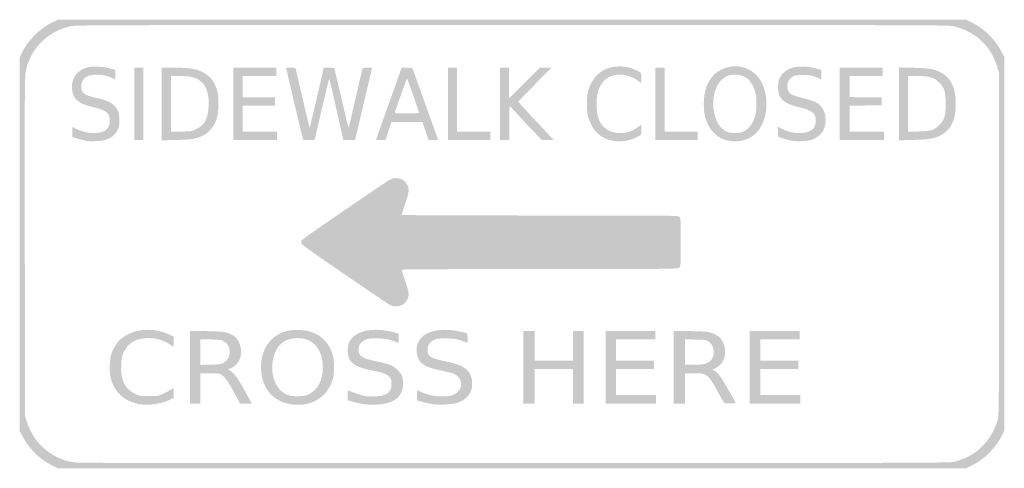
# Model space of a CAD drawing. Header units: inches. Extents: x -0.5 to 0.5, y -0.23 to 0.23.
import ezdxf

# ---------------------------------------------------------------- set-up
doc = ezdxf.new("R2010")
doc.units = ezdxf.units.IN
doc.header["$MEASUREMENT"] = 0

msp = doc.modelspace()

# ---------------------------------------------------------------- hatches: boundary and pattern name
h = msp.add_hatch(color=7)
edge = h.paths.add_edge_path()
edge.add_spline(control_points=[(-0.4668, -0.2247), (-0.4797, -0.2185), (-0.4905, -0.2078), (-0.4972, -0.195)], knot_values=[0, 0, 0, 0, 1, 1, 1, 1], degree=3, periodic=0)
edge.add_line((-0.4972, -0.195), (-0.5, -0.1896))
edge.add_line((-0.5, -0.1896), (-0.5, -0.0001))
edge.add_line((-0.5, -0.0001), (-0.5, 0.1893))
edge.add_line((-0.5, 0.1893), (-0.4979, 0.1936))
edge.add_spline(control_points=[(-0.4979, 0.1936), (-0.4917, 0.2066), (-0.4796, 0.2187), (-0.4664, 0.225)], knot_values=[0, 0, 0, 0, 1, 1, 1, 1], degree=3, periodic=0)
edge.add_line((-0.4664, 0.225), (-0.4611, 0.2275))
edge.add_line((-0.4611, 0.2275), (0, 0.2275))
edge.add_line((0, 0.2275), (0.4611, 0.2275))
edge.add_line((0.4611, 0.2275), (0.4668, 0.2247))
edge.add_spline(control_points=[(0.4668, 0.2247), (0.4797, 0.2185), (0.4905, 0.2079), (0.4972, 0.195)], knot_values=[0, 0, 0, 0, 1, 1, 1, 1], degree=3, periodic=0)
edge.add_line((0.4972, 0.195), (0.5, 0.1896))
edge.add_line((0.5, 0.1896), (0.5, 0.0001))
edge.add_line((0.5, 0.0001), (0.5, -0.1893))
edge.add_line((0.5, -0.1893), (0.4979, -0.1936))
edge.add_spline(control_points=[(0.4979, -0.1936), (0.4917, -0.2065), (0.4798, -0.2184), (0.4668, -0.2247)], knot_values=[0, 0, 0, 0, 1, 1, 1, 1], degree=3, periodic=0)
edge.add_line((0.4668, -0.2247), (0.4611, -0.2275))
edge.add_line((0.4611, -0.2275), (0, -0.2275))
edge.add_line((0, -0.2275), (-0.4611, -0.2275))
edge.add_line((-0.4611, -0.2275), (-0.4668, -0.2247))
edge = h.paths.add_edge_path(flags=0)
edge.add_spline(control_points=[(0.4496, -0.2208), (0.4523, -0.2201), (0.4566, -0.2186), (0.4593, -0.2175), (0.4756, -0.2108), (0.4883, -0.1961), (0.4933, -0.1782), (0.4946, -0.1738), (0.4946, -0.1663), (0.4946, 0)], knot_values=[0, 0, 0, 0, 1, 1, 1, 2, 2, 2, 3, 3, 3, 3], degree=3, periodic=0)
edge.add_line((0.4946, 0), (0.4946, 0.1736))
edge.add_line((0.4946, 0.1736), (0.493, 0.1791))
edge.add_spline(control_points=[(0.493, 0.1791), (0.4869, 0.2004), (0.4707, 0.2157), (0.4488, 0.2208), (0.4434, 0.2221), (0.4271, 0.2221), (0, 0.2221), (-0.4291, 0.2221), (-0.4434, 0.2221), (-0.4489, 0.2208), (-0.472, 0.2155), (-0.4893, 0.1978), (-0.4939, 0.175), (-0.4949, 0.1698), (-0.495, 0.1528), (-0.4948, -0.0025)], knot_values=[0, 0, 0, 0, 1, 1, 1, 2, 2, 2, 3, 3, 3, 4, 4, 4, 5, 5, 5, 5], degree=3, periodic=0)
edge.add_line((-0.4948, -0.0025), (-0.4946, -0.1743))
edge.add_line((-0.4946, -0.1743), (-0.493, -0.1795))
edge.add_spline(control_points=[(-0.493, -0.1795), (-0.4888, -0.1931), (-0.4806, -0.2044), (-0.4694, -0.2119), (-0.4608, -0.2177), (-0.4523, -0.2208), (-0.4418, -0.2218), (-0.4386, -0.2221), (-0.2379, -0.2223), (0.0043, -0.2222), (0.4292, -0.2221), (0.4448, -0.2221), (0.4496, -0.2208)], knot_values=[0, 0, 0, 0, 1, 1, 1, 2, 2, 2, 3, 3, 3, 4, 4, 4, 4], degree=3, periodic=0)
h = msp.add_hatch(color=7)
edge = h.paths.add_edge_path()
edge.add_spline(control_points=[(-0.4323, 0.1046), (-0.4342, 0.105), (-0.4381, 0.106), (-0.4411, 0.1068)], knot_values=[0, 0, 0, 0, 1, 1, 1, 1], degree=3, periodic=0)
edge.add_line((-0.4411, 0.1068), (-0.4464, 0.1084))
edge.add_line((-0.4464, 0.1084), (-0.4464, 0.1137))
edge.add_line((-0.4464, 0.1137), (-0.4464, 0.1189))
edge.add_line((-0.4464, 0.1189), (-0.4441, 0.1175))
edge.add_spline(control_points=[(-0.4441, 0.1175), (-0.4392, 0.1147), (-0.4311, 0.1125), (-0.4252, 0.1125), (-0.4137, 0.1125), (-0.4085, 0.1165), (-0.4085, 0.1251), (-0.4085, 0.1327), (-0.4119, 0.1356), (-0.4246, 0.1386), (-0.4389, 0.1419), (-0.4445, 0.1459), (-0.4464, 0.154), (-0.449, 0.1648), (-0.4433, 0.1753), (-0.4331, 0.1786), (-0.4272, 0.1806), (-0.4166, 0.1804), (-0.4088, 0.1782)], knot_values=[0, 0, 0, 0, 1, 1, 1, 2, 2, 2, 3, 3, 3, 4, 4, 4, 5, 5, 5, 6, 6, 6, 6], degree=3, periodic=0)
edge.add_line((-0.4088, 0.1782), (-0.4029, 0.1766))
edge.add_line((-0.4029, 0.1766), (-0.4029, 0.1717))
edge.add_line((-0.4029, 0.1717), (-0.4029, 0.1669))
edge.add_line((-0.4029, 0.1669), (-0.4062, 0.1684))
edge.add_spline(control_points=[(-0.4062, 0.1684), (-0.4116, 0.1708), (-0.4164, 0.1718), (-0.4222, 0.1718), (-0.432, 0.1718), (-0.4375, 0.1675), (-0.4374, 0.1598), (-0.4373, 0.1529), (-0.4347, 0.151), (-0.4209, 0.1479), (-0.4091, 0.1453), (-0.404, 0.1422), (-0.4005, 0.1357), (-0.3992, 0.1333), (-0.3989, 0.1317), (-0.3989, 0.1257), (-0.3989, 0.1191), (-0.3991, 0.1183), (-0.401, 0.1148), (-0.4034, 0.1105), (-0.4071, 0.1076), (-0.4124, 0.1058), (-0.4165, 0.1044), (-0.4275, 0.1037), (-0.4323, 0.1046)], knot_values=[0, 0, 0, 0, 1, 1, 1, 2, 2, 2, 3, 3, 3, 4, 4, 4, 5, 5, 5, 6, 6, 6, 7, 7, 7, 8, 8, 8, 8], degree=3, periodic=0)
h = msp.add_hatch(color=7)
edge = h.paths.add_edge_path()
edge.add_spline(control_points=[(0.101, 0.105), (0.0895, 0.1075), (0.0813, 0.1156), (0.0774, 0.1286), (0.0756, 0.1346), (0.0756, 0.1497), (0.0774, 0.1557), (0.0804, 0.1657), (0.0868, 0.1736), (0.0946, 0.1772), (0.1006, 0.1799), (0.1097, 0.1809), (0.1165, 0.1795), (0.1219, 0.1784), (0.1293, 0.1753), (0.1308, 0.1735), (0.1312, 0.173), (0.1314, 0.1705), (0.1313, 0.1679)], knot_values=[0, 0, 0, 0, 1, 1, 1, 2, 2, 2, 3, 3, 3, 4, 4, 4, 5, 5, 5, 6, 6, 6, 6], degree=3, periodic=0)
edge.add_line((0.1313, 0.1679), (0.1311, 0.1631))
edge.add_line((0.1311, 0.1631), (0.1282, 0.1654))
edge.add_spline(control_points=[(0.1282, 0.1654), (0.1211, 0.1712), (0.1106, 0.1733), (0.102, 0.1708), (0.094, 0.1685), (0.0882, 0.161), (0.0864, 0.1507), (0.0853, 0.1448), (0.0859, 0.1336), (0.0874, 0.1285), (0.0906, 0.1182), (0.0987, 0.1125), (0.11, 0.1125), (0.1164, 0.1125), (0.1212, 0.114), (0.1268, 0.1179)], knot_values=[0, 0, 0, 0, 1, 1, 1, 2, 2, 2, 3, 3, 3, 4, 4, 4, 5, 5, 5, 5], degree=3, periodic=0)
edge.add_line((0.1268, 0.1179), (0.1315, 0.1211))
edge.add_line((0.1315, 0.1211), (0.1313, 0.1159))
edge.add_line((0.1313, 0.1159), (0.1311, 0.1107))
edge.add_line((0.1311, 0.1107), (0.1266, 0.1084))
edge.add_spline(control_points=[(0.1266, 0.1084), (0.1189, 0.1043), (0.1098, 0.1031), (0.101, 0.105)], knot_values=[0, 0, 0, 0, 1, 1, 1, 1], degree=3, periodic=0)
h = msp.add_hatch(color=7)
edge = h.paths.add_edge_path()
edge.add_spline(control_points=[(0.2182, 0.1051), (0.21, 0.1071), (0.203, 0.113), (0.1989, 0.1214), (0.1959, 0.1279), (0.1948, 0.1333), (0.1948, 0.1421), (0.1948, 0.1548), (0.1978, 0.1638), (0.2044, 0.1708), (0.216, 0.183), (0.2362, 0.1834), (0.248, 0.1716), (0.2591, 0.1605), (0.2618, 0.1377), (0.254, 0.1213), (0.2475, 0.1077), (0.2336, 0.1014), (0.2182, 0.1051)], knot_values=[0, 0, 0, 0, 1, 1, 1, 2, 2, 2, 3, 3, 3, 4, 4, 4, 5, 5, 5, 6, 6, 6, 6], degree=3, periodic=0)
edge = h.paths.add_edge_path(flags=0)
edge.add_spline(control_points=[(0.2358, 0.1145), (0.2407, 0.1171), (0.2445, 0.122), (0.2466, 0.1286), (0.2489, 0.1357), (0.2489, 0.1486), (0.2466, 0.1557), (0.2434, 0.1657), (0.2374, 0.171), (0.2285, 0.1716), (0.2221, 0.1721), (0.2179, 0.1709), (0.2139, 0.1673), (0.21, 0.1639), (0.2074, 0.1596), (0.206, 0.1545), (0.202, 0.1392), (0.2059, 0.122), (0.215, 0.1157), (0.2186, 0.1132), (0.2208, 0.1126), (0.2269, 0.1126), (0.2312, 0.1125), (0.2326, 0.1128), (0.2358, 0.1145)], knot_values=[0, 0, 0, 0, 1, 1, 1, 2, 2, 2, 3, 3, 3, 4, 4, 4, 5, 5, 5, 6, 6, 6, 7, 7, 7, 8, 8, 8, 8], degree=3, periodic=0)
h = msp.add_hatch(color=7)
edge = h.paths.add_edge_path()
edge.add_spline(control_points=[(0.2829, 0.105), (0.2803, 0.1055), (0.2764, 0.1065), (0.2743, 0.1073)], knot_values=[0, 0, 0, 0, 1, 1, 1, 1], degree=3, periodic=0)
edge.add_line((0.2743, 0.1073), (0.2704, 0.1086))
edge.add_line((0.2704, 0.1086), (0.2701, 0.1137))
edge.add_line((0.2701, 0.1137), (0.2699, 0.1189))
edge.add_line((0.2699, 0.1189), (0.2746, 0.1167))
edge.add_spline(control_points=[(0.2746, 0.1167), (0.2812, 0.1136), (0.2859, 0.1125), (0.2926, 0.1125), (0.3029, 0.1125), (0.3086, 0.1169), (0.3086, 0.1249), (0.3086, 0.1326), (0.305, 0.1356), (0.2925, 0.1386), (0.2799, 0.1415), (0.275, 0.1443), (0.2719, 0.15), (0.2697, 0.1542), (0.2697, 0.1644), (0.2719, 0.1687), (0.2778, 0.1796), (0.2917, 0.1829), (0.3102, 0.1777)], knot_values=[0, 0, 0, 0, 1, 1, 1, 2, 2, 2, 3, 3, 3, 4, 4, 4, 5, 5, 5, 6, 6, 6, 6], degree=3, periodic=0)
edge.add_line((0.3102, 0.1777), (0.3143, 0.1766))
edge.add_line((0.3143, 0.1766), (0.3143, 0.1718))
edge.add_line((0.3143, 0.1718), (0.3143, 0.1669))
edge.add_line((0.3143, 0.1669), (0.3088, 0.1692))
edge.add_spline(control_points=[(0.3088, 0.1692), (0.3038, 0.1712), (0.3024, 0.1714), (0.2957, 0.1714), (0.2895, 0.1714), (0.2877, 0.1712), (0.2854, 0.17), (0.278, 0.1662), (0.2774, 0.155), (0.2843, 0.1514), (0.2855, 0.1508), (0.2909, 0.1492), (0.2962, 0.1478), (0.3015, 0.1465), (0.3073, 0.1446), (0.309, 0.1436), (0.3172, 0.1388), (0.3205, 0.1287), (0.3174, 0.1182), (0.3159, 0.113), (0.3112, 0.1083), (0.3054, 0.1061), (0.3, 0.1041), (0.2894, 0.1036), (0.2829, 0.105)], knot_values=[0, 0, 0, 0, 1, 1, 1, 2, 2, 2, 3, 3, 3, 4, 4, 4, 5, 5, 5, 6, 6, 6, 7, 7, 7, 8, 8, 8, 8], degree=3, periodic=0)
for points in [[(-0.3836, 0.1421), (-0.3836, 0.1789), (-0.3789, 0.1789), (-0.3743, 0.1789), (-0.3743, 0.1421), (-0.3743, 0.1054), (-0.3789, 0.1054), (-0.3836, 0.1054), (-0.3836, 0.1421)], [(-0.2829, 0.1421), (-0.2829, 0.1789), (-0.2611, 0.1789), (-0.2393, 0.1789), (-0.2393, 0.1746), (-0.2393, 0.1704), (-0.2564, 0.1704), (-0.2736, 0.1704), (-0.2736, 0.1596), (-0.2736, 0.1489), (-0.2571, 0.1489), (-0.2407, 0.1489), (-0.2407, 0.1446), (-0.2407, 0.1404), (-0.2571, 0.1404), (-0.2736, 0.1404), (-0.2736, 0.1271), (-0.2736, 0.1139), (-0.2561, 0.1139), (-0.2386, 0.1139), (-0.2386, 0.1096), (-0.2386, 0.1054), (-0.2607, 0.1054), (-0.2829, 0.1054), (-0.2829, 0.1421)], [(-0.065, 0.1421), (-0.065, 0.1789), (-0.0604, 0.1789), (-0.0557, 0.1789), (-0.0557, 0.1464), (-0.0557, 0.1139), (-0.0389, 0.1139), (-0.0221, 0.1139), (-0.0221, 0.1096), (-0.0221, 0.1054), (-0.0436, 0.1054), (-0.065, 0.1054), (-0.065, 0.1421)], [(0.1457, 0.1421), (0.1457, 0.1789), (0.1504, 0.1789), (0.155, 0.1789), (0.155, 0.1464), (0.155, 0.1139), (0.1718, 0.1139), (0.1886, 0.1139), (0.1886, 0.1096), (0.1886, 0.1054), (0.1671, 0.1054), (0.1457, 0.1054), (0.1457, 0.1421)], [(0.3329, 0.1421), (0.3329, 0.1789), (0.3546, 0.1789), (0.3764, 0.1789), (0.3764, 0.1746), (0.3764, 0.1704), (0.3596, 0.1704), (0.3429, 0.1704), (0.3429, 0.1597), (0.3429, 0.149), (0.3591, 0.1488), (0.3754, 0.1486), (0.3754, 0.1446), (0.3754, 0.1407), (0.3591, 0.1405), (0.3429, 0.1403), (0.3429, 0.1271), (0.3429, 0.1139), (0.3604, 0.1139), (0.3779, 0.1139), (0.3779, 0.1096), (0.3779, 0.1054), (0.3554, 0.1054), (0.3329, 0.1054), (0.3329, 0.1421)], [(0.0114, -0.125), (0.0114, -0.0882), (0.0171, -0.0882), (0.0229, -0.0882), (0.0229, -0.1032), (0.0229, -0.1182), (0.0425, -0.1182), (0.0621, -0.1182), (0.0621, -0.1032), (0.0621, -0.0882), (0.0675, -0.0882), (0.0729, -0.0882), (0.0729, -0.125), (0.0729, -0.1618), (0.0675, -0.1618), (0.0621, -0.1618), (0.0621, -0.1443), (0.0621, -0.1268), (0.0425, -0.1268), (0.0229, -0.1268), (0.0229, -0.1443), (0.0229, -0.1618), (0.0171, -0.1618), (0.0114, -0.1618), (0.0114, -0.125)], [(0.095, -0.125), (0.095, -0.0882), (0.1204, -0.0882), (0.1457, -0.0882), (0.1457, -0.0925), (0.1457, -0.0968), (0.1257, -0.0968), (0.1057, -0.0968), (0.1057, -0.1075), (0.1057, -0.1182), (0.125, -0.1182), (0.1443, -0.1182), (0.1443, -0.1225), (0.1443, -0.1268), (0.125, -0.1268), (0.1057, -0.1268), (0.1057, -0.14), (0.1057, -0.1532), (0.1261, -0.1532), (0.1464, -0.1532), (0.1464, -0.1575), (0.1464, -0.1618), (0.1207, -0.1618), (0.095, -0.1618), (0.095, -0.125)], [(0.2414, -0.125), (0.2414, -0.0882), (0.2668, -0.0882), (0.2921, -0.0882), (0.2921, -0.0925), (0.2921, -0.0968), (0.2721, -0.0968), (0.2521, -0.0968), (0.2521, -0.1075), (0.2521, -0.1182), (0.2714, -0.1182), (0.2907, -0.1182), (0.2907, -0.1225), (0.2907, -0.1268), (0.2714, -0.1268), (0.2521, -0.1268), (0.2521, -0.14), (0.2521, -0.1532), (0.2725, -0.1532), (0.2929, -0.1532), (0.2929, -0.1575), (0.2929, -0.1618), (0.2671, -0.1618), (0.2414, -0.1618), (0.2414, -0.125)]]:
    msp.add_hatch(color=7).paths.add_polyline_path(points)
h = msp.add_hatch(color=7)
edge = h.paths.add_edge_path()
edge.add_line((-0.3557, 0.1421), (-0.3557, 0.1789))
edge.add_line((-0.3557, 0.1789), (-0.3437, 0.1789))
edge.add_spline(control_points=[(-0.3437, 0.1789), (-0.3361, 0.1789), (-0.3292, 0.1785), (-0.3253, 0.1778), (-0.3108, 0.1754), (-0.3025, 0.168), (-0.2992, 0.1546), (-0.2979, 0.1495), (-0.2979, 0.1347), (-0.2992, 0.1296), (-0.3015, 0.1206), (-0.3068, 0.1134), (-0.3138, 0.11), (-0.3208, 0.1066), (-0.3251, 0.1059), (-0.3409, 0.1055)], knot_values=[0, 0, 0, 0, 1, 1, 1, 2, 2, 2, 3, 3, 3, 4, 4, 4, 5, 5, 5, 5], degree=3, periodic=0)
edge.add_line((-0.3409, 0.1055), (-0.3557, 0.1052))
edge.add_line((-0.3557, 0.1052), (-0.3557, 0.1421))
edge = h.paths.add_edge_path(flags=0)
edge.add_spline(control_points=[(-0.3203, 0.1168), (-0.3119, 0.1211), (-0.3088, 0.1269), (-0.3081, 0.1397), (-0.3073, 0.1522), (-0.3107, 0.1616), (-0.3176, 0.1662), (-0.3221, 0.1692), (-0.3276, 0.1704), (-0.3377, 0.1704)], knot_values=[0, 0, 0, 0, 1, 1, 1, 2, 2, 2, 3, 3, 3, 3], degree=3, periodic=0)
edge.add_line((-0.3377, 0.1704), (-0.3464, 0.1704))
edge.add_line((-0.3464, 0.1704), (-0.3464, 0.1421))
edge.add_line((-0.3464, 0.1421), (-0.3464, 0.1138))
edge.add_line((-0.3464, 0.1138), (-0.3358, 0.114))
edge.add_spline(control_points=[(-0.3358, 0.114), (-0.3253, 0.1143), (-0.3251, 0.1143), (-0.3203, 0.1168)], knot_values=[0, 0, 0, 0, 1, 1, 1, 1], degree=3, periodic=0)
h = msp.add_hatch(color=7)
edge = h.paths.add_edge_path()
edge.add_spline(control_points=[(-0.2124, 0.1066), (-0.2131, 0.1088), (-0.2293, 0.1777), (-0.2293, 0.1783), (-0.2293, 0.1787), (-0.2272, 0.1789), (-0.2247, 0.1789), (-0.2204, 0.1789), (-0.22, 0.1788), (-0.2196, 0.1773), (-0.2194, 0.1764), (-0.2162, 0.1627), (-0.2125, 0.1469), (-0.2088, 0.131), (-0.2057, 0.1179), (-0.2055, 0.1178), (-0.2054, 0.1177), (-0.2022, 0.1314), (-0.1982, 0.1483)], knot_values=[0, 0, 0, 0, 1, 1, 1, 2, 2, 2, 3, 3, 3, 4, 4, 4, 5, 5, 5, 6, 6, 6, 6], degree=3, periodic=0)
edge.add_line((-0.1982, 0.1483), (-0.1911, 0.179))
edge.add_line((-0.1911, 0.179), (-0.1858, 0.1788))
edge.add_line((-0.1858, 0.1788), (-0.1805, 0.1786))
edge.add_line((-0.1805, 0.1786), (-0.1733, 0.148))
edge.add_spline(control_points=[(-0.1733, 0.148), (-0.1694, 0.1311), (-0.166, 0.1176), (-0.1659, 0.118), (-0.1658, 0.1184), (-0.1625, 0.1321), (-0.1587, 0.1486)], knot_values=[0, 0, 0, 0, 1, 1, 1, 2, 2, 2, 2], degree=3, periodic=0)
edge.add_line((-0.1587, 0.1486), (-0.1517, 0.1786))
edge.add_line((-0.1517, 0.1786), (-0.1469, 0.1788))
edge.add_spline(control_points=[(-0.1469, 0.1788), (-0.1443, 0.1789), (-0.1421, 0.1789), (-0.1421, 0.1787), (-0.1421, 0.1786), (-0.146, 0.1621), (-0.1507, 0.1422), (-0.1554, 0.1222), (-0.1593, 0.1058), (-0.1593, 0.1056), (-0.1593, 0.1055), (-0.162, 0.1054), (-0.1652, 0.1054)], knot_values=[0, 0, 0, 0, 1, 1, 1, 2, 2, 2, 3, 3, 3, 4, 4, 4, 4], degree=3, periodic=0)
edge.add_line((-0.1652, 0.1054), (-0.1712, 0.1054))
edge.add_line((-0.1712, 0.1054), (-0.1756, 0.1245))
edge.add_spline(control_points=[(-0.1756, 0.1245), (-0.178, 0.135), (-0.1811, 0.149), (-0.1826, 0.1555), (-0.1841, 0.1621), (-0.1855, 0.1675), (-0.1857, 0.1675), (-0.1859, 0.1675), (-0.1893, 0.1536), (-0.1932, 0.1366)], knot_values=[0, 0, 0, 0, 1, 1, 1, 2, 2, 2, 3, 3, 3, 3], degree=3, periodic=0)
edge.add_line((-0.1932, 0.1366), (-0.2004, 0.1057))
edge.add_line((-0.2004, 0.1057), (-0.2062, 0.1055))
edge.add_spline(control_points=[(-0.2062, 0.1055), (-0.2113, 0.1053), (-0.2121, 0.1055), (-0.2124, 0.1066)], knot_values=[0, 0, 0, 0, 1, 1, 1, 1], degree=3, periodic=0)
h = msp.add_hatch(color=7)
edge = h.paths.add_edge_path()
edge.add_spline(control_points=[(-0.1379, 0.1061), (-0.1379, 0.1065), (-0.1325, 0.1217), (-0.126, 0.1399), (-0.1195, 0.158), (-0.1136, 0.1742), (-0.1131, 0.1759)], knot_values=[0, 0, 0, 0, 1, 1, 1, 2, 2, 2, 2], degree=3, periodic=0)
edge.add_line((-0.1131, 0.1759), (-0.112, 0.179))
edge.add_line((-0.112, 0.179), (-0.1066, 0.1788))
edge.add_line((-0.1066, 0.1788), (-0.1012, 0.1786))
edge.add_line((-0.1012, 0.1786), (-0.0881, 0.1421))
edge.add_spline(control_points=[(-0.0881, 0.1421), (-0.0809, 0.1221), (-0.075, 0.1056), (-0.075, 0.1055), (-0.075, 0.1054), (-0.0772, 0.1054), (-0.0799, 0.1054)], knot_values=[0, 0, 0, 0, 1, 1, 1, 2, 2, 2, 2], degree=3, periodic=0)
edge.add_line((-0.0799, 0.1054), (-0.0847, 0.1054))
edge.add_line((-0.0847, 0.1054), (-0.0879, 0.1147))
edge.add_line((-0.0879, 0.1147), (-0.0911, 0.1239))
edge.add_line((-0.0911, 0.1239), (-0.1067, 0.1238))
edge.add_line((-0.1067, 0.1238), (-0.1224, 0.1236))
edge.add_line((-0.1224, 0.1236), (-0.1254, 0.1146))
edge.add_line((-0.1254, 0.1146), (-0.1283, 0.1057))
edge.add_line((-0.1283, 0.1057), (-0.1331, 0.1055))
edge.add_spline(control_points=[(-0.1331, 0.1055), (-0.1363, 0.1054), (-0.1379, 0.1056), (-0.1379, 0.1061)], knot_values=[0, 0, 0, 0, 1, 1, 1, 1], degree=3, periodic=0)
edge = h.paths.add_edge_path(flags=0)
edge.add_spline(control_points=[(-0.0943, 0.1329), (-0.0943, 0.1338), (-0.106, 0.1671), (-0.1065, 0.1677), (-0.1067, 0.168), (-0.1095, 0.1608), (-0.1127, 0.1517), (-0.1159, 0.1425), (-0.1187, 0.1344), (-0.1189, 0.1338), (-0.1194, 0.1326), (-0.1186, 0.1325), (-0.1069, 0.1325), (-0.0999, 0.1325), (-0.0943, 0.1327), (-0.0943, 0.1329)], knot_values=[0, 0, 0, 0, 1, 1, 1, 2, 2, 2, 3, 3, 3, 4, 4, 4, 5, 5, 5, 5], degree=3, periodic=0)
h = msp.add_hatch(color=7)
edge = h.paths.add_edge_path()
edge.add_line((-0.0121, 0.1421), (-0.0121, 0.1789))
edge.add_line((-0.0121, 0.1789), (-0.0075, 0.1789))
edge.add_line((-0.0075, 0.1789), (-0.0029, 0.1789))
edge.add_line((-0.0029, 0.1789), (-0.0029, 0.1634))
edge.add_line((-0.0029, 0.1634), (-0.0029, 0.1479))
edge.add_line((-0.0029, 0.1479), (0.0127, 0.1634))
edge.add_line((0.0127, 0.1634), (0.0282, 0.1789))
edge.add_line((0.0282, 0.1789), (0.0343, 0.1789))
edge.add_line((0.0343, 0.1789), (0.0403, 0.1789))
edge.add_line((0.0403, 0.1789), (0.0234, 0.162))
edge.add_spline(control_points=[(0.0234, 0.162), (0.0141, 0.1526), (0.0064, 0.1447), (0.0064, 0.1444), (0.0064, 0.1441), (0.0137, 0.1361), (0.0226, 0.1266), (0.0315, 0.1171), (0.0396, 0.1084), (0.0406, 0.1073)], knot_values=[0, 0, 0, 0, 1, 1, 1, 2, 2, 2, 3, 3, 3, 3], degree=3, periodic=0)
edge.add_line((0.0406, 0.1073), (0.0424, 0.1054))
edge.add_line((0.0424, 0.1054), (0.0363, 0.1054))
edge.add_line((0.0363, 0.1054), (0.0302, 0.1054))
edge.add_line((0.0302, 0.1054), (0.0138, 0.1228))
edge.add_line((0.0138, 0.1228), (-0.0025, 0.1403))
edge.add_line((-0.0025, 0.1403), (-0.0027, 0.1228))
edge.add_line((-0.0027, 0.1228), (-0.0029, 0.1054))
edge.add_line((-0.0029, 0.1054), (-0.0075, 0.1054))
edge.add_line((-0.0075, 0.1054), (-0.0121, 0.1054))
edge.add_line((-0.0121, 0.1054), (-0.0121, 0.1421))
h = msp.add_hatch(color=7)
edge = h.paths.add_edge_path()
edge.add_line((0.3929, 0.1421), (0.3929, 0.1791))
edge.add_line((0.3929, 0.1791), (0.408, 0.1787))
edge.add_spline(control_points=[(0.408, 0.1787), (0.4247, 0.1783), (0.4286, 0.1776), (0.4358, 0.1738), (0.4459, 0.1685), (0.4507, 0.1583), (0.4507, 0.1425), (0.4507, 0.126), (0.446, 0.1159), (0.4358, 0.1105), (0.429, 0.1068), (0.4241, 0.106), (0.4077, 0.1056)], knot_values=[0, 0, 0, 0, 1, 1, 1, 2, 2, 2, 3, 3, 3, 4, 4, 4, 4], degree=3, periodic=0)
edge.add_line((0.4077, 0.1056), (0.3929, 0.1052))
edge.add_line((0.3929, 0.1052), (0.3929, 0.1421))
edge = h.paths.add_edge_path(flags=0)
edge.add_spline(control_points=[(0.4268, 0.1157), (0.4317, 0.1175), (0.4372, 0.1232), (0.439, 0.1282), (0.4401, 0.1314), (0.4404, 0.1342), (0.4404, 0.1421), (0.4404, 0.1547), (0.4393, 0.1582), (0.434, 0.1636), (0.4289, 0.1689), (0.4239, 0.1704), (0.4114, 0.1704)], knot_values=[0, 0, 0, 0, 1, 1, 1, 2, 2, 2, 3, 3, 3, 4, 4, 4, 4], degree=3, periodic=0)
edge.add_line((0.4114, 0.1704), (0.4021, 0.1704))
edge.add_line((0.4021, 0.1704), (0.4021, 0.1421))
edge.add_line((0.4021, 0.1421), (0.4021, 0.1138))
edge.add_line((0.4021, 0.1138), (0.4127, 0.1141))
edge.add_spline(control_points=[(0.4127, 0.1141), (0.4204, 0.1144), (0.4242, 0.1148), (0.4268, 0.1157)], knot_values=[0, 0, 0, 0, 1, 1, 1, 1], degree=3, periodic=0)
h = msp.add_hatch(color=7)
edge = h.paths.add_edge_path()
edge.add_spline(control_points=[(-0.1309, -0.0573), (-0.1854, -0.0205), (-0.2131, -0.0013), (-0.2136, 0.0002), (-0.214, 0.0011), (-0.214, 0.0025), (-0.2136, 0.0034), (-0.2131, 0.0049), (-0.1957, 0.0169), (-0.1366, 0.057), (-0.1223, 0.0667), (-0.1221, 0.0668), (-0.1181, 0.0668), (-0.113, 0.0668), (-0.1091, 0.0647), (-0.1067, 0.0605), (-0.104, 0.0561), (-0.1043, 0.053), (-0.1085, 0.0408), (-0.1105, 0.035), (-0.1121, 0.0299), (-0.1121, 0.0295), (-0.1121, 0.0292), (-0.0505, 0.0289), (0.0282, 0.0289), (0.1676, 0.0289), (0.1686, 0.0289), (0.17, 0.0275), (0.1714, 0.0261), (0.1714, 0.0251), (0.1714, 0.0018), (0.1714, -0.0215), (0.1714, -0.0226), (0.17, -0.0239), (0.1686, -0.0253), (0.1676, -0.0254), (0.0282, -0.0254), (-0.0505, -0.0254), (-0.1121, -0.0256), (-0.1121, -0.026), (-0.1121, -0.0263), (-0.1105, -0.0314), (-0.1085, -0.0372), (-0.1043, -0.0494), (-0.104, -0.0525), (-0.1067, -0.057), (-0.1091, -0.0611), (-0.113, -0.0632), (-0.1181, -0.0632), (-0.122, -0.0632), (-0.1225, -0.063), (-0.1309, -0.0573)], knot_values=[0, 0, 0, 0, 1, 1, 1, 2, 2, 2, 3, 3, 3, 4, 4, 4, 5, 5, 5, 6, 6, 6, 7, 7, 7, 8, 8, 8, 9, 9, 9, 10, 10, 10, 11, 11, 11, 12, 12, 12, 13, 13, 13, 14, 14, 14, 15, 15, 15, 16, 16, 16, 17, 17, 17, 17], degree=3, periodic=0)
h = msp.add_hatch(color=7)
edge = h.paths.add_edge_path()
edge.add_spline(control_points=[(-0.3784, -0.1625), (-0.3938, -0.1597), (-0.4038, -0.1506), (-0.4076, -0.1359), (-0.4093, -0.1294), (-0.4087, -0.1158), (-0.4064, -0.11), (-0.4032, -0.1015), (-0.3976, -0.0953), (-0.3896, -0.0914), (-0.3776, -0.0854), (-0.3614, -0.0856), (-0.348, -0.0918)], knot_values=[0, 0, 0, 0, 1, 1, 1, 2, 2, 2, 3, 3, 3, 4, 4, 4, 4], degree=3, periodic=0)
edge.add_line((-0.348, -0.0918), (-0.3436, -0.0939))
edge.add_line((-0.3436, -0.0939), (-0.3436, -0.0989))
edge.add_spline(control_points=[(-0.3436, -0.0989), (-0.3436, -0.1017), (-0.3437, -0.1039), (-0.3439, -0.1039), (-0.3441, -0.1039), (-0.3461, -0.1028), (-0.3483, -0.1014), (-0.3542, -0.0976), (-0.3594, -0.096), (-0.3672, -0.0955), (-0.3793, -0.0949), (-0.3878, -0.0987), (-0.3927, -0.1068), (-0.3958, -0.112), (-0.3965, -0.1145), (-0.3969, -0.1227), (-0.3978, -0.1378), (-0.3931, -0.1473), (-0.3822, -0.1524), (-0.3785, -0.1541), (-0.3775, -0.1543), (-0.3689, -0.1543), (-0.3605, -0.1543), (-0.3592, -0.1541), (-0.3552, -0.1524), (-0.3528, -0.1513), (-0.3494, -0.1495), (-0.3476, -0.1483), (-0.3458, -0.1471), (-0.3442, -0.1461), (-0.344, -0.1461), (-0.3438, -0.1461), (-0.3436, -0.1483), (-0.3436, -0.1511)], knot_values=[0, 0, 0, 0, 1, 1, 1, 2, 2, 2, 3, 3, 3, 4, 4, 4, 5, 5, 5, 6, 6, 6, 7, 7, 7, 8, 8, 8, 9, 9, 9, 10, 10, 10, 11, 11, 11, 11], degree=3, periodic=0)
edge.add_line((-0.3436, -0.1511), (-0.3436, -0.156))
edge.add_line((-0.3436, -0.156), (-0.347, -0.1578))
edge.add_spline(control_points=[(-0.347, -0.1578), (-0.3556, -0.1621), (-0.3691, -0.1641), (-0.3784, -0.1625)], knot_values=[0, 0, 0, 0, 1, 1, 1, 1], degree=3, periodic=0)
h = msp.add_hatch(color=7)
edge = h.paths.add_edge_path()
edge.add_line((-0.3271, -0.1249), (-0.3271, -0.0881))
edge.add_line((-0.3271, -0.0881), (-0.3102, -0.0884))
edge.add_spline(control_points=[(-0.3102, -0.0884), (-0.2917, -0.0887), (-0.289, -0.0892), (-0.2828, -0.0931), (-0.2766, -0.0971), (-0.2735, -0.107), (-0.276, -0.1155), (-0.2774, -0.1203), (-0.2817, -0.1249), (-0.2858, -0.1262)], knot_values=[0, 0, 0, 0, 1, 1, 1, 2, 2, 2, 3, 3, 3, 3], degree=3, periodic=0)
edge.add_line((-0.2858, -0.1262), (-0.2886, -0.127))
edge.add_line((-0.2886, -0.127), (-0.2866, -0.1282))
edge.add_spline(control_points=[(-0.2866, -0.1282), (-0.2828, -0.1305), (-0.2782, -0.1366), (-0.2729, -0.1461), (-0.27, -0.1514), (-0.2668, -0.1571), (-0.2659, -0.1588)], knot_values=[0, 0, 0, 0, 1, 1, 1, 2, 2, 2, 2], degree=3, periodic=0)
edge.add_line((-0.2659, -0.1588), (-0.2641, -0.1618))
edge.add_line((-0.2641, -0.1618), (-0.2701, -0.1618))
edge.add_line((-0.2701, -0.1618), (-0.2761, -0.1618))
edge.add_line((-0.2761, -0.1618), (-0.2822, -0.1506))
edge.add_spline(control_points=[(-0.2822, -0.1506), (-0.2887, -0.1387), (-0.2925, -0.1336), (-0.2962, -0.132), (-0.2977, -0.1314), (-0.3015, -0.1311), (-0.3075, -0.1311)], knot_values=[0, 0, 0, 0, 1, 1, 1, 2, 2, 2, 2], degree=3, periodic=0)
edge.add_line((-0.3075, -0.1311), (-0.3164, -0.1311))
edge.add_line((-0.3164, -0.1311), (-0.3164, -0.1464))
edge.add_line((-0.3164, -0.1464), (-0.3164, -0.1618))
edge.add_line((-0.3164, -0.1618), (-0.3218, -0.1618))
edge.add_line((-0.3218, -0.1618), (-0.3271, -0.1618))
edge.add_line((-0.3271, -0.1618), (-0.3271, -0.1249))
edge = h.paths.add_edge_path(flags=0)
edge.add_spline(control_points=[(-0.2932, -0.1207), (-0.2838, -0.1157), (-0.2846, -0.1013), (-0.2945, -0.0977), (-0.2958, -0.0973), (-0.301, -0.0969), (-0.3066, -0.0968)], knot_values=[0, 0, 0, 0, 1, 1, 1, 2, 2, 2, 2], degree=3, periodic=0)
edge.add_line((-0.3066, -0.0968), (-0.3164, -0.0968))
edge.add_line((-0.3164, -0.0968), (-0.3164, -0.1097))
edge.add_line((-0.3164, -0.1097), (-0.3164, -0.1226))
edge.add_line((-0.3164, -0.1226), (-0.3063, -0.1224))
edge.add_spline(control_points=[(-0.3063, -0.1224), (-0.2976, -0.1222), (-0.2956, -0.1219), (-0.2932, -0.1207)], knot_values=[0, 0, 0, 0, 1, 1, 1, 1], degree=3, periodic=0)
h = msp.add_hatch(color=7)
edge = h.paths.add_edge_path()
edge.add_spline(control_points=[(-0.2271, -0.1621), (-0.2412, -0.1591), (-0.2509, -0.1492), (-0.2539, -0.135), (-0.2569, -0.1207), (-0.2534, -0.1061), (-0.2448, -0.0975), (-0.2371, -0.09), (-0.2298, -0.0872), (-0.2179, -0.0872), (-0.1991, -0.0872), (-0.1862, -0.0967), (-0.1818, -0.1137), (-0.1804, -0.119), (-0.1804, -0.131), (-0.1818, -0.1363), (-0.1869, -0.1561), (-0.2057, -0.1667), (-0.2271, -0.1621)], knot_values=[0, 0, 0, 0, 1, 1, 1, 2, 2, 2, 3, 3, 3, 4, 4, 4, 5, 5, 5, 6, 6, 6, 6], degree=3, periodic=0)
edge = h.paths.add_edge_path(flags=0)
edge.add_spline(control_points=[(-0.2061, -0.1523), (-0.197, -0.1476), (-0.1921, -0.1381), (-0.1921, -0.1248), (-0.1921, -0.1069), (-0.202, -0.0954), (-0.2174, -0.0954), (-0.227, -0.0954), (-0.234, -0.0988), (-0.2384, -0.1058), (-0.2466, -0.1187), (-0.2447, -0.14), (-0.2345, -0.1489), (-0.2294, -0.1534), (-0.2253, -0.1547), (-0.2168, -0.1544), (-0.2107, -0.1542), (-0.2091, -0.1539), (-0.2061, -0.1523)], knot_values=[0, 0, 0, 0, 1, 1, 1, 2, 2, 2, 3, 3, 3, 4, 4, 4, 5, 5, 5, 6, 6, 6, 6], degree=3, periodic=0)
h = msp.add_hatch(color=7)
edge = h.paths.add_edge_path()
edge.add_spline(control_points=[(-0.1525, -0.1621), (-0.1556, -0.1615), (-0.1601, -0.1605), (-0.1625, -0.1598)], knot_values=[0, 0, 0, 0, 1, 1, 1, 1], degree=3, periodic=0)
edge.add_line((-0.1625, -0.1598), (-0.1668, -0.1585))
edge.add_line((-0.1668, -0.1585), (-0.167, -0.1543))
edge.add_spline(control_points=[(-0.167, -0.1543), (-0.1673, -0.1483), (-0.167, -0.1479), (-0.1636, -0.1496), (-0.162, -0.1504), (-0.1578, -0.1519), (-0.1543, -0.1529), (-0.1486, -0.1546), (-0.1468, -0.1548), (-0.1398, -0.1545), (-0.1311, -0.1542), (-0.1278, -0.1531), (-0.1243, -0.1493), (-0.1227, -0.1476), (-0.1225, -0.1467), (-0.1225, -0.1421), (-0.1225, -0.1375), (-0.1227, -0.1367), (-0.1243, -0.135), (-0.1269, -0.1321), (-0.131, -0.1305), (-0.1411, -0.1285), (-0.1558, -0.1256), (-0.162, -0.1225), (-0.1652, -0.1166), (-0.1674, -0.1124), (-0.1674, -0.1035), (-0.1652, -0.0992), (-0.1604, -0.0901), (-0.1479, -0.0856), (-0.1318, -0.0874), (-0.1278, -0.0879), (-0.1225, -0.0888), (-0.12, -0.0895)], knot_values=[0, 0, 0, 0, 1, 1, 1, 2, 2, 2, 3, 3, 3, 4, 4, 4, 5, 5, 5, 6, 6, 6, 7, 7, 7, 8, 8, 8, 9, 9, 9, 10, 10, 10, 11, 11, 11, 11], degree=3, periodic=0)
edge.add_line((-0.12, -0.0895), (-0.1154, -0.0907))
edge.add_line((-0.1154, -0.0907), (-0.1151, -0.0956))
edge.add_spline(control_points=[(-0.1151, -0.0956), (-0.1149, -0.1001), (-0.115, -0.1005), (-0.1162, -0.1), (-0.1243, -0.0966), (-0.1284, -0.0958), (-0.1372, -0.0958), (-0.1454, -0.0957), (-0.1464, -0.0959), (-0.1496, -0.0975), (-0.1539, -0.0997), (-0.1558, -0.1027), (-0.1558, -0.1072), (-0.1558, -0.1138), (-0.1527, -0.1159), (-0.138, -0.119), (-0.1243, -0.1218), (-0.1205, -0.1233), (-0.116, -0.1279), (-0.1117, -0.1321), (-0.1107, -0.1348), (-0.1107, -0.1422), (-0.1107, -0.1506), (-0.1148, -0.1566), (-0.1229, -0.1601), (-0.1296, -0.163), (-0.1424, -0.1639), (-0.1525, -0.1621)], knot_values=[0, 0, 0, 0, 1, 1, 1, 2, 2, 2, 3, 3, 3, 4, 4, 4, 5, 5, 5, 6, 6, 6, 7, 7, 7, 8, 8, 8, 9, 9, 9, 9], degree=3, periodic=0)
h = msp.add_hatch(color=7)
edge = h.paths.add_edge_path()
edge.add_spline(control_points=[(-0.0803, -0.1625), (-0.0827, -0.1621), (-0.0871, -0.1612), (-0.0901, -0.1604), (-0.0932, -0.1596), (-0.0958, -0.1589), (-0.0961, -0.1589), (-0.0963, -0.1589), (-0.0964, -0.1565), (-0.0964, -0.1536)], knot_values=[0, 0, 0, 0, 1, 1, 1, 2, 2, 2, 3, 3, 3, 3], degree=3, periodic=0)
edge.add_line((-0.0964, -0.1536), (-0.0964, -0.1484))
edge.add_line((-0.0964, -0.1484), (-0.0915, -0.1504))
edge.add_spline(control_points=[(-0.0915, -0.1504), (-0.0836, -0.1537), (-0.0778, -0.1548), (-0.0693, -0.1545), (-0.0634, -0.1543), (-0.0612, -0.1539), (-0.0588, -0.1527), (-0.0489, -0.1475), (-0.0493, -0.1357), (-0.0595, -0.1314), (-0.061, -0.1308), (-0.0663, -0.1295), (-0.0712, -0.1285), (-0.086, -0.1256), (-0.0921, -0.1225), (-0.0949, -0.1166), (-0.0983, -0.1096), (-0.0974, -0.1012), (-0.0925, -0.0955), (-0.0854, -0.0873), (-0.0691, -0.0847), (-0.0514, -0.0892)], knot_values=[0, 0, 0, 0, 1, 1, 1, 2, 2, 2, 3, 3, 3, 4, 4, 4, 5, 5, 5, 6, 6, 6, 7, 7, 7, 7], degree=3, periodic=0)
edge.add_line((-0.0514, -0.0892), (-0.0454, -0.0907))
edge.add_line((-0.0454, -0.0907), (-0.0451, -0.0956))
edge.add_spline(control_points=[(-0.0451, -0.0956), (-0.0449, -0.1001), (-0.045, -0.1005), (-0.0462, -0.1), (-0.0543, -0.0966), (-0.0584, -0.0958), (-0.0671, -0.0958), (-0.0751, -0.0957), (-0.0764, -0.0959), (-0.0794, -0.0974), (-0.0838, -0.0995), (-0.0857, -0.1026), (-0.0857, -0.1074), (-0.0857, -0.1142), (-0.0828, -0.116), (-0.0662, -0.1193), (-0.0474, -0.123), (-0.0405, -0.129), (-0.0405, -0.1416), (-0.0405, -0.1459), (-0.0408, -0.1474), (-0.0426, -0.1509), (-0.0451, -0.1559), (-0.0503, -0.1598), (-0.0568, -0.1614), (-0.0621, -0.1628), (-0.0746, -0.1634), (-0.0803, -0.1625)], knot_values=[0, 0, 0, 0, 1, 1, 1, 2, 2, 2, 3, 3, 3, 4, 4, 4, 5, 5, 5, 6, 6, 6, 7, 7, 7, 8, 8, 8, 9, 9, 9, 9], degree=3, periodic=0)
h = msp.add_hatch(color=7)
edge = h.paths.add_edge_path()
edge.add_line((0.1643, -0.1249), (0.1643, -0.0881))
edge.add_line((0.1643, -0.0881), (0.1816, -0.0884))
edge.add_spline(control_points=[(0.1816, -0.0884), (0.1974, -0.0887), (0.1993, -0.0889), (0.2035, -0.0904), (0.2121, -0.0934), (0.2165, -0.1), (0.2164, -0.1096), (0.2163, -0.1171), (0.2131, -0.1226), (0.2072, -0.1256)], knot_values=[0, 0, 0, 0, 1, 1, 1, 2, 2, 2, 3, 3, 3, 3], degree=3, periodic=0)
edge.add_line((0.2072, -0.1256), (0.2036, -0.1274))
edge.add_line((0.2036, -0.1274), (0.2061, -0.1289))
edge.add_spline(control_points=[(0.2061, -0.1289), (0.2097, -0.1312), (0.2132, -0.1362), (0.2207, -0.1496)], knot_values=[0, 0, 0, 0, 1, 1, 1, 1], degree=3, periodic=0)
edge.add_line((0.2207, -0.1496), (0.2272, -0.1614))
edge.add_line((0.2272, -0.1614), (0.222, -0.1616))
edge.add_spline(control_points=[(0.222, -0.1616), (0.2192, -0.1618), (0.2165, -0.1617), (0.2161, -0.1615), (0.2156, -0.1613), (0.2125, -0.1563), (0.2093, -0.1503), (0.2022, -0.1375), (0.2002, -0.1348), (0.1963, -0.1327), (0.1937, -0.1313), (0.1923, -0.1311), (0.1845, -0.1311)], knot_values=[0, 0, 0, 0, 1, 1, 1, 2, 2, 2, 3, 3, 3, 4, 4, 4, 4], degree=3, periodic=0)
edge.add_line((0.1845, -0.1311), (0.1757, -0.1311))
edge.add_line((0.1757, -0.1311), (0.1757, -0.1464))
edge.add_line((0.1757, -0.1464), (0.1757, -0.1618))
edge.add_line((0.1757, -0.1618), (0.17, -0.1618))
edge.add_line((0.17, -0.1618), (0.1643, -0.1618))
edge.add_line((0.1643, -0.1618), (0.1643, -0.1249))
edge = h.paths.add_edge_path(flags=0)
edge.add_spline(control_points=[(0.1961, -0.1214), (0.1981, -0.1209), (0.2006, -0.1195), (0.2017, -0.1184), (0.2069, -0.1129), (0.2057, -0.1027), (0.1995, -0.0989), (0.197, -0.0973), (0.1959, -0.0971), (0.1862, -0.0969)], knot_values=[0, 0, 0, 0, 1, 1, 1, 2, 2, 2, 3, 3, 3, 3], degree=3, periodic=0)
edge.add_line((0.1862, -0.0969), (0.1757, -0.0967))
edge.add_line((0.1757, -0.0967), (0.1757, -0.1096))
edge.add_line((0.1757, -0.1096), (0.1757, -0.1225))
edge.add_line((0.1757, -0.1225), (0.1842, -0.1225))
edge.add_spline(control_points=[(0.1842, -0.1225), (0.1895, -0.1225), (0.1939, -0.1221), (0.1961, -0.1214)], knot_values=[0, 0, 0, 0, 1, 1, 1, 1], degree=3, periodic=0)

doc.saveas('drawing.dxf')
